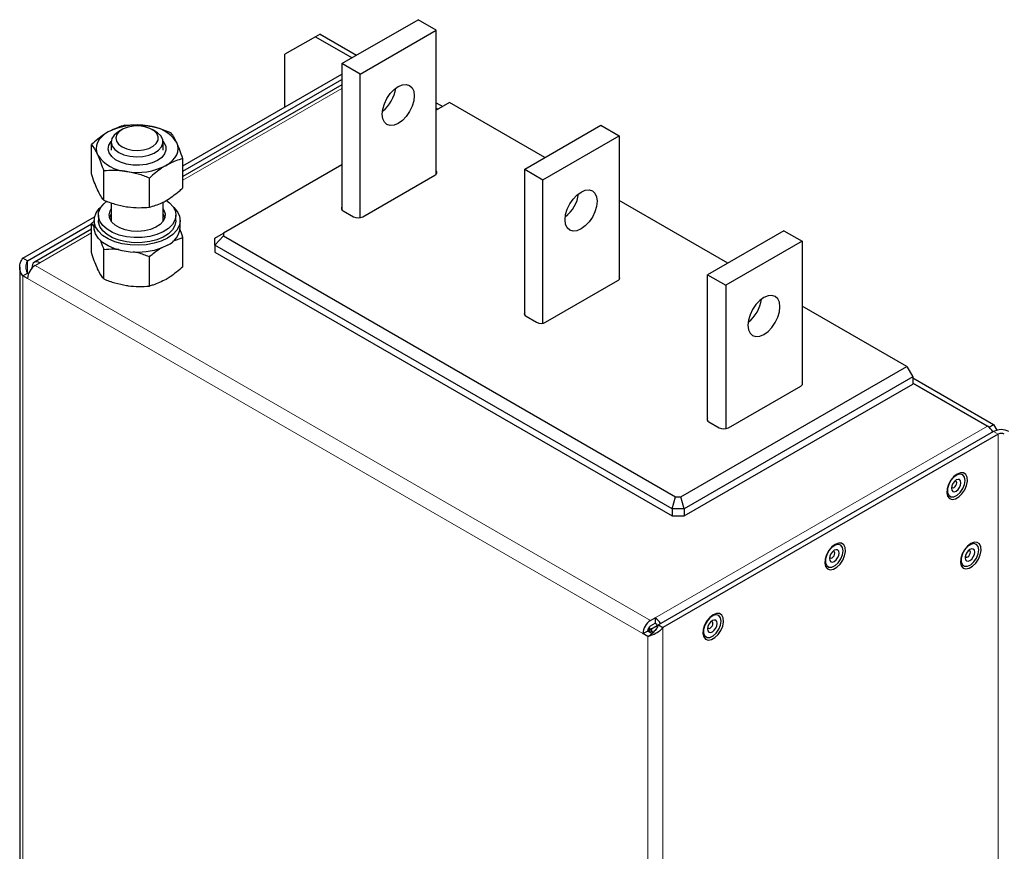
# Model space of a CAD drawing. Header units: millimetres. Extents: x 5 to 418, y 2 to 292.
# Tile 6 of 8: x 256 to 317, y 141 to 192. Entities that reach past the tile are written whole.
import ezdxf

# ---------------------------------------------------------------- set-up
doc = ezdxf.new("R2010")
doc.units = ezdxf.units.MM

msp = doc.modelspace()

# ---------------------------------------------------------------- linework, layer by layer
at = {"color": 7, "linetype": 'Continuous', "lineweight": 25}
for p, q in [((276.1127, 189.3061), (280.8268, 192.0275)), ((281.9581, 191.3743), (280.8268, 192.0275)), ((277.2441, 188.653), (281.9581, 191.3743)), ((281.9581, 182.4811), (281.9581, 191.3743)), ((274.4817, 190.9754), (272.5961, 189.8865)), ((274.7645, 191.1387), (274.4817, 190.9754)), ((274.4817, 190.9754), (276.743, 189.67)), ((274.7645, 191.1387), (277.0259, 189.8333)), ((272.5961, 186.6213), (272.5961, 189.8865)), ((276.1127, 189.3061), (276.1127, 180.2714)), ((277.2441, 188.653), (276.1127, 189.3061)), ((266.2764, 182.973), (276.1127, 188.6514)), ((266.2764, 182.6464), (276.1127, 188.3248)), ((277.2441, 179.7724), (277.2441, 188.653)), ((276.1127, 187.9951), (266.2764, 182.3167)), ((282.7784, 186.8935), (281.9581, 186.42)), ((281.9581, 186.8771), (282.354, 186.6485)), ((281.9581, 186.5505), (282.0712, 186.4853)), ((288.6697, 183.4926), (282.7784, 186.8935)), ((262.5217, 185.232), (262.3192, 185.1151)), ((264.5824, 185.1151), (264.3799, 185.232)), ((287.4264, 182.7748), (292.1405, 185.4962)), ((292.1405, 185.4962), (293.2719, 184.8431)), ((288.5578, 182.1217), (293.2719, 184.8431)), ((293.2719, 184.8431), (293.2719, 175.9498)), ((260.6252, 182.4869), (260.6252, 184.2949)), ((261.8508, 184.462), (261.8508, 183.9554)), ((265.0508, 183.9554), (265.0508, 184.462)), ((266.2764, 181.6128), (266.2764, 183.4207)), ((276.1127, 183.0455), (268.7925, 178.8196)), ((287.4264, 182.7748), (288.5578, 182.1217)), ((287.4264, 173.7401), (287.4264, 182.7748)), ((261.3823, 180.8558), (261.3823, 182.6637)), ((264.2079, 180.4187), (264.2079, 182.2266)), ((277.4044, 179.8289), (281.8733, 182.4087)), ((288.5578, 173.2411), (288.5578, 182.1217)), ((261.8508, 180.6926), (261.8508, 179.5423)), ((265.0508, 179.5423), (265.0508, 180.7295)), ((299.9834, 176.9613), (293.2719, 180.8358)), ((256.3797, 177.2598), (260.8108, 179.8178)), ((261.0508, 179.9272), (261.0508, 179.6006)), ((265.8508, 179.6006), (265.8508, 179.9272)), ((276.1976, 180.199), (276.8387, 179.8289)), ((256.6626, 177.0965), (260.6252, 179.3841)), ((260.6252, 179.4174), (260.8156, 179.5852)), ((260.6252, 177.6095), (260.6252, 179.4174)), ((260.6252, 179.4174), (260.7841, 179.1899)), ((260.7841, 179.6006), (260.7841, 179.1651)), ((266.1175, 179.1651), (266.1175, 179.6006)), ((260.6252, 179.0544), (257.0929, 177.0152)), ((265.6536, 178.3217), (266.2764, 178.5433)), ((266.2764, 176.7353), (266.2764, 178.5433)), ((268.2591, 178.5117), (268.7925, 178.8196)), ((268.2591, 178.0763), (268.7925, 178.6393)), ((268.2591, 178.0763), (268.2591, 178.5117)), ((268.7925, 178.8196), (268.7925, 178.6393)), ((268.7925, 178.6393), (296.7643, 162.4915)), ((303.4542, 178.9649), (298.7401, 176.2436)), ((303.4542, 178.9649), (304.5856, 178.3118)), ((296.5434, 161.7481), (268.2591, 178.0763)), ((268.2591, 178.0763), (268.2591, 177.6408)), ((304.5856, 178.3118), (299.8715, 175.5905)), ((304.5856, 178.3118), (304.5856, 169.4186)), ((256.6626, 177.0965), (256.3797, 177.2598)), ((261.3823, 175.9783), (261.3823, 177.7862)), ((264.2079, 175.5412), (264.2079, 177.3492)), ((268.2591, 177.6408), (296.5434, 161.3126)), ((256.1845, 176.7155), (256.1845, 111.9366)), ((256.9548, 176.6646), (256.9548, 176.71)), ((257.1434, 176.8189), (257.4263, 176.9822)), ((256.3797, 176.1711), (256.6626, 176.3344)), ((256.672, 176.0024), (256.3797, 176.1711)), ((256.7294, 176.2959), (256.6626, 176.3344)), ((298.7401, 167.2088), (298.7401, 176.2436)), ((298.7401, 176.2436), (299.8715, 175.5905)), ((288.7181, 173.2976), (293.187, 175.8775)), ((299.8715, 175.5905), (299.8715, 166.7098)), ((311.0627, 170.5654), (304.5856, 174.3045)), ((287.5113, 173.6677), (288.1524, 173.2976)), ((297.0767, 162.4915), (311.0627, 170.5654)), ((311.0627, 170.5654), (311.4398, 169.9122)), ((311.4398, 169.9122), (297.2976, 161.7481)), ((297.2976, 161.3126), (311.4398, 169.4767)), ((300.0318, 166.7664), (304.5007, 169.3462)), ((311.4398, 169.9122), (311.4398, 169.4767)), ((311.4398, 169.8577), (316.4367, 166.973)), ((311.4398, 169.5311), (316.1538, 166.8098)), ((316.0501, 166.8696), (311.4398, 169.5311)), ((298.825, 167.1365), (299.4661, 166.7664)), ((316.1538, 166.8098), (316.4367, 166.973)), ((316.4367, 166.973), (316.6415, 166.6182)), ((316.4367, 166.5376), (295.6949, 154.5636)), ((316.7195, 166.3743), (295.9777, 154.4003)), ((316.1691, 166.7833), (316.1538, 166.8098)), ((296.5434, 161.7481), (296.7643, 162.4915)), ((296.7643, 162.4915), (297.0767, 162.4915)), ((297.2976, 161.7481), (297.0767, 162.4915)), ((297.2976, 161.7481), (296.5434, 161.7481)), ((296.5434, 161.7481), (296.5434, 161.3126)), ((297.2976, 161.7481), (297.2976, 161.3126)), ((296.5434, 161.3126), (297.2976, 161.3126)), ((295.214, 154.8412), (295.4969, 155.0045)), ((295.4969, 155.0045), (295.4969, 154.6779)), ((294.7426, 154.0247), (295.0255, 154.188)), ((295.3076, 154.0251), (295.0255, 154.188)), ((295.214, 154.5146), (295.4969, 154.6779)), ((295.2222, 154.3018), (295.6301, 154.5373)), ((295.2942, 154.1561), (295.2942, 154.3434)), ((295.6949, 154.5636), (295.9777, 154.4003)), ((295.0349, 153.856), (294.7426, 154.0247)), ((295.0349, 153.856), (295.2061, 153.9548))]:
    msp.add_line(p, q, dxfattribs=at)
at = {"color": 7, "linetype": 'Continuous', "lineweight": 18}
for p, q in [((276.1127, 187.7697), (266.2764, 182.0913)), ((260.6252, 178.8289), (257.4263, 176.9822)), ((256.6626, 176.3344), (256.6626, 177.0965)), ((295.214, 154.8412), (257.1434, 176.8189)), ((256.3797, 176.1711), (256.3797, 111.9366)), ((294.7426, 154.0247), (256.672, 176.0024)), ((295.4969, 155.0045), (316.0501, 166.8696)), ((316.7195, 166.3743), (316.4367, 166.5376)), ((316.7195, 166.3743), (316.7195, 101.0511)), ((295.2443, 154.3506), (295.1689, 154.3071)), ((295.9777, 89.0771), (295.9777, 154.4003)), ((295.0349, 89.6214), (295.0349, 153.856))]:
    msp.add_line(p, q, dxfattribs=at)
at = {"color": 7, "linetype": 'Continuous', "lineweight": 25, "flags": 128}
for points in [[(279.6011, 185.6043), (279.3449, 185.4954), (279.1061, 185.4718), (278.9011, 185.5351), (278.7438, 185.681), (278.6449, 185.8996), (278.6112, 186.176), (278.6449, 186.4914), (278.7438, 186.8242), (278.9011, 187.1517), (279.1061, 187.4518), (279.3449, 187.7038), (279.6011, 187.8907), (279.8573, 187.9996), (280.0961, 188.0232), (280.3011, 187.9599), (280.4584, 187.814), (280.5573, 187.5954), (280.5911, 187.319), (280.5573, 187.0036), (280.4584, 186.6708), (280.3011, 186.3433), (280.0961, 186.0432), (279.8573, 185.7912), (279.6011, 185.6043)], [(262.5219, 184.1595), (262.8069, 184.0347), (263.1398, 183.9589), (263.4957, 183.9378), (263.8482, 183.9729), (264.1713, 184.0616), (264.441, 184.1974), (264.6372, 184.3701), (264.7454, 184.5669), (264.7576, 184.7733), (264.6729, 184.974), (264.4976, 185.154), (264.2446, 185.3001), (263.9328, 185.4013), (263.5852, 185.4502), (263.2276, 185.4432), (262.8866, 185.3807), (262.5874, 185.2674), (262.3523, 185.1117), (262.1986, 184.9252), (262.1378, 184.7217), (262.1744, 184.5162), (262.3057, 184.3241), (262.5219, 184.1595)], [(261.6595, 185.0767), (261.441, 184.9328), (261.2569, 184.7738), (261.1103, 184.6022), (261.0038, 184.4211), (260.9391, 184.2334), (260.9175, 184.0426), (260.9391, 183.8517), (261.0038, 183.664)], [(262.3192, 185.1151), (262.2506, 185.0729), (262.0252, 184.8814), (261.8893, 184.6635), (261.8516, 184.433), (261.9143, 184.2043), (262.0736, 183.9919), (262.3194, 183.8089)], [(262.3194, 183.8089), (262.6363, 183.667), (263.0044, 183.5751), (263.4005, 183.5388), (263.7998, 183.5606), (264.1772, 183.6391), (264.5089, 183.7692), (264.7741, 183.9429), (264.9562, 184.1492), (265.0437, 184.3751), (265.0311, 184.6065), (264.9192, 184.8289), (264.7151, 185.0282), (264.5824, 185.1151)], [(264.7129, 183.314), (264.3878, 183.1656), (264.0122, 183.0645), (263.6064, 183.0161), (263.1921, 183.0231), (262.7918, 183.085), (262.427, 183.1985), (262.1175, 183.3576), (261.8798, 183.5535), (261.7268, 183.7759), (261.6667, 184.0126), (261.7028, 184.2509), (261.8332, 184.478), (261.8522, 184.5009)], [(265.0494, 184.5009), (265.1096, 184.423), (265.2168, 184.1919), (265.2289, 183.9527), (265.1451, 183.7185), (264.9699, 183.5016), (264.7129, 183.314)], [(265.2421, 183.0084), (265.4606, 183.1523), (265.6447, 183.3113), (265.7913, 183.4829), (265.8978, 183.664), (265.9625, 183.8517), (265.9841, 184.0426), (265.9625, 184.2334), (265.8978, 184.4211)], [(281.8733, 182.4087), (281.923, 182.4437), (281.96, 182.4837), (281.9828, 182.527), (281.9905, 182.572), (281.9828, 182.6171), (281.96, 182.6604), (281.9581, 182.6629)], [(290.9148, 181.3594), (291.171, 181.4684), (291.4098, 181.492), (291.6148, 181.4287), (291.7722, 181.2827), (291.871, 181.0641), (291.9048, 180.7877), (291.871, 180.4724), (291.7722, 180.1396), (291.6148, 179.812), (291.4098, 179.512), (291.171, 179.2599), (290.9148, 179.0731), (290.6586, 178.9641), (290.4199, 178.9405), (290.2148, 179.0038), (290.0575, 179.1497), (289.9586, 179.3684), (289.9249, 179.6448), (289.9586, 179.9601), (290.0575, 180.2929), (290.2148, 180.6205), (290.4199, 180.9205), (290.6586, 181.1725), (290.9148, 181.3594)], [(265.3364, 178.512), (264.9455, 178.3257), (264.5005, 178.1854), (264.0176, 178.0963), (263.5143, 178.0616), (263.0086, 178.0825), (262.5189, 178.1582), (262.0629, 178.2861), (261.657, 178.4615), (261.316, 178.678), (261.0522, 178.9279), (260.875, 179.2021), (260.7909, 179.4907), (260.803, 179.7833), (260.9108, 180.0693), (261.1103, 180.3383), (261.2305, 180.4532)], [(265.2595, 180.8379), (265.4547, 180.6896), (265.6796, 180.4411), (265.8132, 180.1716), (265.85, 179.8921), (265.7887, 179.614), (265.6316, 179.3487), (265.3853, 179.1071), (265.0597, 178.8991), (264.6683, 178.7332), (264.2271, 178.6162), (263.754, 178.5528), (263.2686, 178.5457), (262.7906, 178.5952), (262.3396, 178.6991), (261.9341, 178.8534), (261.5908, 179.0516), (261.3235, 179.2857), (261.1434, 179.546), (261.0577, 179.822), (261.07, 180.1022), (261.1798, 180.3753), (261.3826, 180.63), (261.5749, 180.7914)], [(265.0508, 180.312), (265.0962, 180.2419), (265.1775, 180.0144), (265.1658, 179.7822), (265.0617, 179.5577), (264.8707, 179.3532), (264.6031, 179.1797), (264.2734, 179.0464), (263.8994, 178.9607), (263.5012, 178.927), (263.1003, 178.9472), (262.7183, 179.0203), (262.3757, 179.1423), (262.0912, 179.3066), (261.8799, 179.5043), (261.7533, 179.7248), (261.7182, 179.9563), (261.7765, 180.1862), (261.8508, 180.312)], [(265.6711, 180.4532), (265.7278, 180.4018), (265.9493, 180.1385), (266.0805, 179.8559), (266.1167, 179.5639), (266.0565, 179.2733), (265.9022, 178.9946), (265.6592, 178.7377), (265.3364, 178.512)], [(261.8508, 179.9854), (261.8055, 179.9153), (261.7407, 179.7639)], [(261.7407, 179.7639), (261.7765, 179.8596), (261.8508, 179.9854)], [(265.1609, 179.7639), (265.1251, 179.8596), (265.0508, 179.9854)], [(265.0508, 179.9854), (265.0962, 179.9153), (265.1609, 179.7639)], [(265.3364, 178.0765), (264.9455, 177.8902), (264.5005, 177.7499), (264.0176, 177.6608), (263.5143, 177.6261), (263.0086, 177.647), (262.5189, 177.7227), (262.0629, 177.8506), (261.657, 178.026), (261.316, 178.2425), (261.0522, 178.4924), (260.875, 178.7666), (260.7909, 179.0553), (260.7841, 179.1651)], [(265.8508, 179.6006), (265.85, 179.5655), (265.7887, 179.2874), (265.6316, 179.0221), (265.3853, 178.7805), (265.0597, 178.5725), (264.6683, 178.4066), (264.2271, 178.2896), (263.754, 178.2262), (263.2686, 178.2191), (262.7906, 178.2685), (262.3396, 178.3725), (261.9341, 178.5268), (261.5908, 178.725), (261.3235, 178.9591), (261.1434, 179.2194), (261.0577, 179.4954), (261.0508, 179.6006)], [(293.187, 175.8775), (293.2367, 175.9125), (293.2737, 175.9524), (293.2965, 175.9957), (293.3042, 176.0408), (293.2965, 176.0858), (293.2737, 176.1291), (293.2719, 176.1317)], [(302.2285, 172.5418), (302.4848, 172.7287), (302.7235, 172.9807), (302.9285, 173.2807), (303.0859, 173.6083), (303.1848, 173.9411), (303.2185, 174.2565), (303.1848, 174.5329), (303.0859, 174.7515), (302.9285, 174.8974), (302.7235, 174.9607), (302.4848, 174.9371), (302.2285, 174.8281), (301.9723, 174.6413), (301.7336, 174.3892), (301.5285, 174.0892), (301.3712, 173.7616), (301.2723, 173.4288), (301.2386, 173.1135), (301.2723, 172.8371), (301.3712, 172.6185), (301.5285, 172.4725), (301.7336, 172.4092), (301.9723, 172.4329), (302.2285, 172.5418)], [(304.5007, 169.3462), (304.5505, 169.3812), (304.5874, 169.4211), (304.6102, 169.4644), (304.6179, 169.5095), (304.6102, 169.5545), (304.5874, 169.5979), (304.5856, 169.6004)], [(314.1739, 163.9032), (313.9658, 163.7429), (313.7802, 163.5197), (313.6372, 163.2579), (313.5524, 162.9858), (313.535, 162.7329), (313.5868, 162.5265), (313.7023, 162.3891), (313.8688, 162.3356), (314.0684, 162.3717), (314.2795, 162.4935), (314.4791, 162.6879), (314.6456, 162.9337), (314.761, 163.2044), (314.8129, 163.4706), (314.7954, 163.7034), (314.7106, 163.8776), (314.5677, 163.9744), (314.3821, 163.9832), (314.1739, 163.9032)], [(314.6663, 163.5099), (314.6294, 163.7167), (314.5236, 163.853), (314.3632, 163.9002), (314.17, 163.8522), (313.9699, 163.7152), (313.79, 163.5079), (313.6546, 163.2583), (313.582, 163), (313.582, 162.7679), (313.6546, 162.5935), (313.79, 162.5001), (313.9699, 162.5005), (314.17, 162.5946), (314.3632, 162.7697), (314.5236, 163.0021), (314.6294, 163.2605), (314.6663, 163.5099)], [(314.4165, 163.3657), (314.3939, 163.4839), (314.3295, 163.558), (314.2331, 163.5767), (314.1195, 163.5372), (314.0058, 163.4455), (313.9095, 163.3155), (313.8451, 163.1671), (313.8225, 163.0228), (313.8451, 162.9046), (313.9095, 162.8305), (314.0058, 162.8118), (314.1195, 162.8513), (314.2331, 162.943), (314.3295, 163.073), (314.3939, 163.2214), (314.4165, 163.3657)], [(313.8324, 163.1161), (313.8351, 163.1096), (313.8708, 163.0684), (313.9244, 163.058), (313.9875, 163.0799), (314.0506, 163.1309), (314.1042, 163.2031), (314.1399, 163.2856), (314.1525, 163.3657)], [(314.1525, 163.3657), (314.1399, 163.4314), (314.1042, 163.4725), (314.0506, 163.4829), (314.0436, 163.482)], [(306.6315, 159.549), (306.4233, 159.3887), (306.2377, 159.1656), (306.0947, 158.9038), (306.01, 158.6316), (305.9925, 158.3787), (306.0443, 158.1724), (306.1598, 158.035), (306.3263, 157.9814), (306.5259, 158.0175), (306.737, 158.1394), (306.9366, 158.3337), (307.1031, 158.5796), (307.2186, 158.8502), (307.2704, 159.1164), (307.253, 159.3492), (307.1682, 159.5234), (307.0252, 159.6202), (306.8396, 159.6291), (306.6315, 159.549)], [(315.0225, 159.6026), (314.8143, 159.4424), (314.6287, 159.2192), (314.4857, 158.9574), (314.401, 158.6853), (314.3835, 158.4323), (314.4353, 158.226), (314.5508, 158.0886), (314.7173, 158.0351), (314.9169, 158.0712), (315.128, 158.193), (315.3276, 158.3874), (315.4941, 158.6332), (315.6096, 158.9039), (315.6614, 159.17), (315.644, 159.4028), (315.5592, 159.5771), (315.4162, 159.6739), (315.2306, 159.6827), (315.0225, 159.6026)], [(315.5149, 159.2094), (315.4779, 159.4162), (315.3721, 159.5524), (315.2118, 159.5997), (315.0185, 159.5516), (314.8184, 159.4147), (314.6385, 159.2074), (314.5031, 158.9578), (314.4305, 158.6995), (314.4305, 158.4674), (314.5031, 158.2929), (314.6385, 158.1996), (314.8184, 158.2), (315.0185, 158.2941), (315.2118, 158.4692), (315.3721, 158.7016), (315.4779, 158.96), (315.5149, 159.2094)], [(307.1239, 159.1558), (307.0869, 159.3626), (306.9811, 159.4988), (306.8208, 159.5461), (306.6275, 159.498), (306.4274, 159.3611), (306.2475, 159.1538), (306.1121, 158.9041), (306.0395, 158.6458), (306.0395, 158.4138), (306.1121, 158.2393), (306.2475, 158.1459), (306.4274, 158.1464), (306.6275, 158.2405), (306.8208, 158.4155), (306.9811, 158.648), (307.0869, 158.9063), (307.1239, 159.1558)], [(306.874, 159.0115), (306.8514, 159.1297), (306.787, 159.2038), (306.6907, 159.2225), (306.577, 159.183), (306.4634, 159.0913), (306.367, 158.9614), (306.3026, 158.8129), (306.28, 158.6686), (306.3026, 158.5505), (306.367, 158.4764), (306.4634, 158.4576), (306.577, 158.4971), (306.6907, 158.5889), (306.787, 158.7188), (306.8514, 158.8672), (306.874, 159.0115)], [(306.2899, 158.7619), (306.2926, 158.7554), (306.3284, 158.7142), (306.3819, 158.7038), (306.445, 158.7258), (306.5082, 158.7767), (306.5617, 158.8489), (306.5975, 158.9314), (306.61, 159.0115)], [(306.61, 159.0115), (306.5975, 159.0772), (306.5617, 159.1184), (306.5082, 159.1288), (306.5011, 159.1279)], [(315.265, 159.0652), (315.2424, 159.1834), (315.178, 159.2575), (315.0817, 159.2762), (314.968, 159.2367), (314.8544, 159.145), (314.758, 159.015), (314.6936, 158.8666), (314.671, 158.7223), (314.6936, 158.6041), (314.758, 158.53), (314.8544, 158.5113), (314.968, 158.5508), (315.0817, 158.6425), (315.178, 158.7725), (315.2424, 158.9209), (315.265, 159.0652)], [(314.6809, 158.8155), (314.6836, 158.809), (314.7194, 158.7679), (314.7729, 158.7575), (314.836, 158.7794), (314.8992, 158.8304), (314.9527, 158.9026), (314.9885, 158.985), (315.001, 159.0652)], [(315.001, 159.0652), (314.9885, 159.1308), (314.9527, 159.172), (314.8992, 159.1824), (314.8921, 159.1815)], [(299.089, 155.1948), (298.8808, 155.0345), (298.6952, 154.8114), (298.5523, 154.5496), (298.4675, 154.2775), (298.4501, 154.0245), (298.5019, 153.8182), (298.6173, 153.6808), (298.7839, 153.6272), (298.9835, 153.6633), (299.1945, 153.7852), (299.3941, 153.9795), (299.5607, 154.2254), (299.6761, 154.496), (299.7279, 154.7622), (299.7105, 154.995), (299.6257, 155.1693), (299.4828, 155.266), (299.2972, 155.2749), (299.089, 155.1948)], [(299.5814, 154.8016), (299.5445, 155.0084), (299.4387, 155.1446), (299.2783, 155.1919), (299.085, 155.1438), (298.8849, 155.0069), (298.705, 154.7996), (298.5696, 154.5499), (298.497, 154.2916), (298.497, 154.0596), (298.5696, 153.8851), (298.705, 153.7918), (298.8849, 153.7922), (299.085, 153.8863), (299.2783, 154.0614), (299.4387, 154.2938), (299.5445, 154.5522), (299.5814, 154.8016)], [(299.3315, 154.6574), (299.3089, 154.7756), (299.2446, 154.8496), (299.1482, 154.8684), (299.0346, 154.8289), (298.9209, 154.7371), (298.8246, 154.6072), (298.7602, 154.4588), (298.7376, 154.3145), (298.7602, 154.1963), (298.8246, 154.1222), (298.9209, 154.1035), (299.0346, 154.143), (299.1482, 154.2347), (299.2446, 154.3646), (299.3089, 154.5131), (299.3315, 154.6574)], [(299.0676, 154.6574), (299.055, 154.723), (299.0192, 154.7642), (298.9657, 154.7746), (298.9587, 154.7737)], [(295.1837, 154.3002), (295.1977, 154.2971), (295.2222, 154.3018), (295.2385, 154.3206), (295.2443, 154.3506)], [(298.7474, 154.4077), (298.7501, 154.4012), (298.7859, 154.36), (298.8394, 154.3496), (298.9026, 154.3716), (298.9657, 154.4225), (299.0192, 154.4947), (299.055, 154.5772), (299.0676, 154.6574)]]:
    msp.add_lwpolyline(points, dxfattribs=at)
at = {"color": 7, "linetype": 'Continuous', "lineweight": 25}
for centre, radius, start, end in [((277.2667, 188.0951), 2.2025, 308.011936, 351.99344), ((263.4465, 181.6228), 3.8888, 80.228903, 117.357175), ((263.968, 183.1467), 2.3126, 33.438879, 86.566498), ((262.9336, 184.9384), 2.3126, 213.438879, 266.566498), ((263.4551, 186.4623), 3.8888, 260.228903, 297.357175), ((288.5804, 181.5639), 2.2025, 308.011936, 351.99344), ((276.2569, 180.36), 0.1716, 147.131075, 249.788241), ((277.1215, 180.3748), 0.6148, 242.609672, 297.390328), ((264.802, 179.2845), 1.3209, 293.86641, 354.813449), ((257.6955, 175.9558), 1.0245, 122.605478, 177.394522), ((257.2422, 176.7566), 0.2911, 50.796715, 189.214037), ((299.8941, 175.0326), 2.2025, 308.011936, 351.99344), ((287.5706, 173.8288), 0.1716, 147.131075, 249.788241), ((288.4352, 173.8435), 0.6148, 242.609672, 297.390328), ((298.8843, 167.2975), 0.1716, 147.131075, 249.788241), ((299.749, 167.3122), 0.6148, 242.609672, 297.390328), ((315.5204, 166.0336), 0.9897, 28.745369, 57.639294), ((316.9081, 165.6278), 1.0247, 62.609672, 117.390328), ((316.9081, 166.0104), 0.4099, 62.609672, 117.390328), ((295.7661, 153.9781), 1.0245, 122.605478, 177.394522), ((294.9781, 154.1788), 0.9751, 28.524682, 57.859981), ((295.4349, 154.1694), 0.4098, 122.605478, 177.394522), ((295.2766, 154.334), 0.4084, 21.886019, 57.35234)]:
    msp.add_arc(centre, radius, start, end, dxfattribs=at)
at = {"color": 7, "linetype": 'Continuous', "lineweight": 18}
msp.add_arc((295.0013, 154.2983), 0.1678, 3.017136, 48.039211, dxfattribs=at)
at = {"color": 7, "linetype": 'Continuous', "lineweight": 25}
for points, knots in [([(262.6937, 185.489), (262.6181, 185.4697), (262.2812, 185.3841), (261.9311, 185.2109), (261.6595, 185.0767)], [0, 0, 0, 0, 0.2243922, 1, 1, 1, 1]), ([(262.6937, 185.489), (262.9231, 185.5051), (263.3862, 185.5377), (263.8649, 185.4829), (264.1065, 185.4552)], [0, 0, 0, 0, 0.49545796, 1, 1, 1, 1]), ([(264.1065, 185.4552), (264.14, 185.4498), (264.3936, 185.4089), (264.8717, 185.2946), (265.3021, 185.1333), (265.5193, 185.0519)], [0, 0, 0, 0, 0.0700918, 0.5307854, 1, 1, 1, 1]), ([(261.6595, 185.0767), (261.5746, 185.0255), (261.2246, 184.8142), (260.8836, 184.5187), (260.6252, 184.2949)], [0, 0, 0, 0, 0.2423865, 1, 1, 1, 1]), ([(265.8978, 184.4211), (265.8888, 184.4402), (265.8209, 184.5849), (265.6928, 184.8206), (265.5775, 184.9743), (265.5193, 185.0519)], [0, 0, 0, 0, 0.0700918, 0.5307854, 1, 1, 1, 1]), ([(260.6252, 184.2949), (260.6867, 184.2141), (260.8108, 184.0509), (260.9391, 183.7938), (261.0038, 183.664)], [0, 0, 0, 0, 0.49545796, 1, 1, 1, 1]), ([(266.2764, 183.4207), (266.2149, 183.6048), (266.0908, 183.9764), (265.9625, 184.2719), (265.8978, 184.4211)], [0, 0, 0, 0, 0.49545796, 1, 1, 1, 1]), ([(261.0038, 183.664), (261.0128, 183.6445), (261.0807, 183.4964), (261.2088, 183.18), (261.3242, 182.8369), (261.3823, 182.6637)], [0, 0, 0, 0, 0.0700918, 0.5307854, 1, 1, 1, 1]), ([(266.2764, 183.4207), (266.2008, 183.4015), (265.8639, 183.3158), (265.5137, 183.1427), (265.2421, 183.0084)], [0, 0, 0, 0, 0.2243922, 1, 1, 1, 1]), ([(265.2421, 183.0084), (265.1573, 182.9572), (264.8073, 182.746), (264.4663, 182.4505), (264.2079, 182.2266)], [0, 0, 0, 0, 0.2423865, 1, 1, 1, 1]), ([(261.0038, 181.4866), (260.9948, 181.5062), (260.9269, 181.6542), (260.7987, 181.9706), (260.6834, 182.3138), (260.6252, 182.4869)], [0, 0, 0, 0, 0.0700918, 0.5307854, 1, 1, 1, 1]), ([(262.7951, 182.6299), (262.7616, 182.6349), (262.508, 182.6724), (262.0299, 182.706), (261.5995, 182.6779), (261.3823, 182.6637)], [0, 0, 0, 0, 0.0700918, 0.5307854, 1, 1, 1, 1]), ([(264.2079, 182.2266), (263.9785, 182.3138), (263.5154, 182.4896), (263.0367, 182.5829), (262.7951, 182.6299)], [0, 0, 0, 0, 0.49545796, 1, 1, 1, 1]), ([(265.2421, 180.831), (265.5137, 181.0103), (265.8639, 181.2415), (266.2008, 181.5448), (266.2764, 181.6128)], [0, 0, 0, 0, 0.7756078, 1, 1, 1, 1]), ([(261.3823, 180.8558), (261.3209, 180.9366), (261.1968, 181.0997), (261.0685, 181.3569), (261.0038, 181.4866)], [0, 0, 0, 0, 0.495458, 1, 1, 1, 1]), ([(261.3823, 180.8558), (261.6118, 180.7686), (262.0749, 180.5928), (262.5536, 180.4995), (262.7951, 180.4525)], [0, 0, 0, 0, 0.495458, 1, 1, 1, 1]), ([(262.7951, 180.4525), (262.8286, 180.4475), (263.0822, 180.41), (263.5604, 180.3764), (263.9907, 180.4045), (264.2079, 180.4187)], [0, 0, 0, 0, 0.0700918, 0.5307854, 1, 1, 1, 1]), ([(264.2079, 180.4187), (264.4663, 180.4931), (264.8073, 180.5914), (265.1573, 180.7843), (265.2421, 180.831)], [0, 0, 0, 0, 0.7576135, 1, 1, 1, 1]), ([(266.2764, 178.5433), (266.2152, 178.7333), (266.1519, 178.9299), (266.0865, 179.0875), (266.0843, 179.0928)], [0, 0, 0, 0, 0.9665229, 1, 1, 1, 1]), ([(261.1658, 178.3945), (261.1795, 178.3612), (261.2531, 178.1825), (261.3243, 177.964), (261.3823, 177.7862)], [0, 0, 0, 0, 0.18625, 1, 1, 1, 1]), ([(264.2079, 177.3492), (264.2834, 177.4177), (264.5294, 177.6408), (264.7852, 177.8113), (264.9625, 177.9295)], [0, 0, 0, 0, 0.3069017, 1, 1, 1, 1]), ([(261.0038, 176.6091), (260.9948, 176.6287), (260.9269, 176.7768), (260.7987, 177.0931), (260.6834, 177.4363), (260.6252, 177.6095)], [0, 0, 0, 0, 0.0700918, 0.5307854, 1, 1, 1, 1]), ([(262.3258, 177.7932), (262.2294, 177.8017), (261.9091, 177.8298), (261.5991, 177.8041), (261.3823, 177.7862)], [0, 0, 0, 0, 0.30104858, 1, 1, 1, 1]), ([(264.2079, 177.3492), (263.979, 177.4393), (263.6578, 177.5657), (263.3258, 177.6347), (263.2303, 177.6545)], [0, 0, 0, 0, 0.7125976, 1, 1, 1, 1]), ([(266.2764, 176.7353), (266.018, 176.5115), (265.677, 176.216), (265.327, 176.0047), (265.2421, 175.9535)], [0, 0, 0, 0, 0.7576135, 1, 1, 1, 1]), ([(261.3823, 175.9783), (261.3209, 176.0591), (261.1968, 176.2222), (261.0685, 176.4794), (261.0038, 176.6091)], [0, 0, 0, 0, 0.495458, 1, 1, 1, 1]), ([(261.3823, 175.9783), (261.6118, 175.8912), (262.0749, 175.7153), (262.5536, 175.6221), (262.7951, 175.575)], [0, 0, 0, 0, 0.495458, 1, 1, 1, 1]), ([(262.7951, 175.575), (262.8286, 175.5701), (263.0822, 175.5325), (263.5604, 175.4989), (263.9907, 175.527), (264.2079, 175.5412)], [0, 0, 0, 0, 0.0700918, 0.5307854, 1, 1, 1, 1]), ([(265.2421, 175.9535), (264.9705, 175.8193), (264.6204, 175.6461), (264.2835, 175.5605), (264.2079, 175.5412)], [0, 0, 0, 0, 0.7756078, 1, 1, 1, 1]), ([(295.9777, 154.4003), (295.9074, 154.322), (295.7668, 154.1654), (295.4959, 154.0008), (295.2336, 153.8953), (295.0994, 153.8688), (295.0349, 153.856)], [0, 0, 0, 0, 0.254692, 0.5095838, 0.7644768, 1, 1, 1, 1]), ([(295.0915, 154.1499), (295.0949, 154.16), (295.1032, 154.1852), (295.1236, 154.2244), (295.1504, 154.2653), (295.19, 154.3126), (295.223, 154.3357), (295.2443, 154.3506)], [0, 0, 0, 0, 0.1235098, 0.3048921, 0.4857459, 0.6671271, 1, 1, 1, 1]), ([(295.3894, 154.1048), (295.3678, 154.119), (295.319, 154.1512), (295.2251, 154.186), (295.151, 154.1981), (295.1143, 154.204)], [0, 0, 0, 0, 0.2869844, 0.6474233, 1, 1, 1, 1]), ([(295.6949, 154.5636), (295.6556, 154.4846), (295.5934, 154.3594), (295.4875, 154.2204), (295.4213, 154.1423), (295.3918, 154.1072), (295.3856, 154.0998)], [0, 0, 0, 0, 0.426543, 0.6757248, 0.9320832, 1, 1, 1, 1]), ([(295.3897, 154.105), (295.3641, 154.0779), (295.3085, 154.0189), (295.242, 153.9773), (295.2061, 153.9548)], [0, 0, 0, 0, 0.46098674, 1, 1, 1, 1])]:
    msp.add_open_spline(points, degree=3, knots=knots, dxfattribs=at)
for points in [[(256.3797, 176.1711), (256.3251, 176.2563), (256.2157, 176.4265), (256.1689, 176.7155), (256.2157, 177.0044), (256.3251, 177.1747), (256.3797, 177.2598)], [(256.6626, 176.3344), (256.6407, 176.3957), (256.597, 176.5182), (256.5782, 176.7155), (256.597, 176.9127), (256.6407, 177.0352), (256.6626, 177.0965)]]:
    msp.add_open_spline(points, degree=3, dxfattribs=at)
at = {"color": 7, "linetype": 'Continuous', "lineweight": 18}
for points, knots in [([(295.0735, 154.192), (295.0948, 154.1906), (295.1604, 154.1864), (295.2552, 154.1552), (295.3346, 154.1189), (295.3619, 154.0913), (295.3687, 154.0844)], [0, 0, 0, 0, 0.1769443, 0.5448449, 0.8863329, 1, 1, 1, 1]), ([(295.0746, 154.1438), (295.0758, 154.1582), (295.0778, 154.1806), (295.0896, 154.2127), (295.1018, 154.2372), (295.1168, 154.2598), (295.1388, 154.286), (295.157, 154.2988), (295.1689, 154.3071)], [0, 0, 0, 0, 0.2394432, 0.3712232, 0.5000014, 0.6317801, 0.7605568, 1, 1, 1, 1])]:
    msp.add_open_spline(points, degree=3, knots=knots, dxfattribs=at)

doc.saveas('drawing.dxf')
